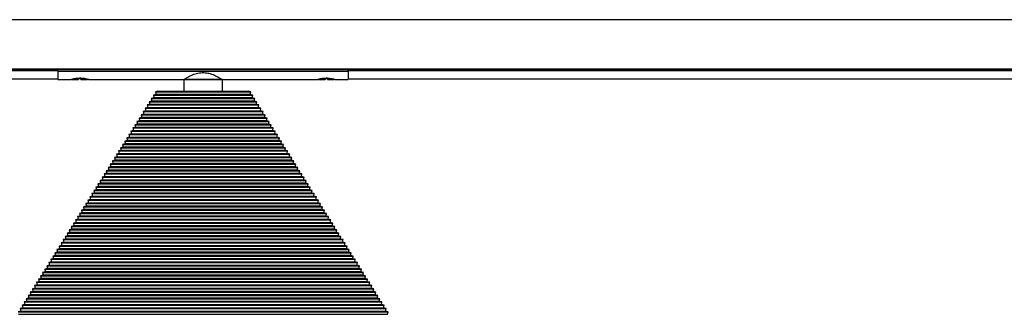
# Model space of a CAD drawing. Header units: millimetres. Extents: x 323 to 2855, y 431 to 1509.
# Tile 5 of 7: x 1621 to 2028, y 867 to 989. Entities that reach past the tile are written whole.
import ezdxf

# ---------------------------------------------------------------- set-up
doc = ezdxf.new("R2010")
doc.units = ezdxf.units.MM

msp = doc.modelspace()

# ---------------------------------------------------------------- linework, layer by layer
at = {"color": 7, "linetype": 'Continuous', "lineweight": 25}
for p, q in [((2416.79, 988.72), (416.79, 988.72)), ((416.79, 968.28), (2416.79, 968.28)), ((2416.79, 968.21), (416.79, 968.21)), ((1196.79, 967.98), (1636.79, 967.98)), ((1636.79, 967.62), (1196.79, 967.62)), ((1636.79, 968.21), (1636.79, 968.19)), ((1636.79, 967.4), (1636.79, 968.19)), ((1636.79, 968.19), (1756.79, 968.19)), ((1636.79, 968.19), (1638.29, 968.19)), ((1636.79, 967.4), (1756.79, 967.4)), ((1636.79, 967.4), (1636.79, 963.97)), ((1638.29, 968.21), (1638.29, 968.19)), ((1639.79, 968.21), (1639.79, 968.19)), ((1642.34, 968.21), (1642.34, 968.19)), ((1643.4, 968.21), (1643.44, 968.19)), ((1648.39, 968.21), (1648.39, 968.19)), ((1648.39, 968.19), (1740.29, 968.19)), ((1740.29, 968.21), (1740.29, 968.19)), ((1744.34, 968.21), (1744.34, 968.19)), ((1745.29, 968.21), (1745.33, 968.19)), ((1750.39, 968.21), (1750.39, 968.19)), ((1750.39, 968.19), (1756.79, 968.19)), ((1756.79, 968.21), (1756.79, 968.19)), ((1756.79, 967.4), (1756.79, 968.19)), ((1756.79, 967.98), (2196.79, 967.98)), ((2196.79, 967.62), (1756.79, 967.62)), ((1756.79, 967.4), (1756.79, 963.97)), ((1196.79, 964.27), (1636.79, 964.27)), ((1636.79, 963.97), (1642.04, 963.97)), ((1642.58, 964.06), (1645.29, 964.06)), ((1646.35, 964.31), (1645.35, 964.31)), ((1646.29, 964.06), (1649.04, 964.06)), ((1649.04, 964.06), (1648.93, 964.09)), ((1649.49, 963.97), (1688.79, 963.97)), ((1688.79, 963.97), (1688.79, 959.15)), ((1704.79, 963.97), (1688.79, 963.97)), ((1688.79, 963.97), (1704.79, 963.97)), ((1704.79, 963.97), (1744.04, 963.97)), ((1704.79, 959.15), (1704.79, 963.97)), ((1744.54, 964.06), (1747.29, 964.06)), ((1748.23, 964.31), (1747.23, 964.31)), ((1748.29, 964.06), (1751, 964.06)), ((1751.49, 963.97), (1756.79, 963.97)), ((1756.79, 964.27), (2196.79, 964.27)), ((1677.29, 957.8), (1676.25, 957.54)), ((1676.25, 957.54), (1676.5, 956.52)), ((1676.25, 957.54), (1717.33, 957.54)), ((1676.5, 956.52), (1676.44, 956.44)), ((1676.5, 956.52), (1717.08, 956.52)), ((1678.14, 959.15), (1677.09, 958.9)), ((1677.09, 958.9), (1677.34, 957.88)), ((1677.09, 958.9), (1716.49, 958.9)), ((1677.34, 957.88), (1677.29, 957.8)), ((1677.29, 957.8), (1716.29, 957.8)), ((1677.34, 957.88), (1716.24, 957.88)), ((1678.14, 959.15), (1715.44, 959.15)), ((1716.49, 958.9), (1715.44, 959.15)), ((1716.24, 957.88), (1716.49, 958.9)), ((1716.29, 957.8), (1716.24, 957.88)), ((1717.33, 957.54), (1716.29, 957.8)), ((1717.08, 956.52), (1717.33, 957.54)), ((1717.14, 956.44), (1717.08, 956.52)), ((1674.75, 953.73), (1673.7, 953.47)), ((1673.7, 953.47), (1673.95, 952.45)), ((1673.7, 953.47), (1719.88, 953.47)), ((1673.95, 952.45), (1673.9, 952.37)), ((1673.95, 952.45), (1719.63, 952.45)), ((1675.6, 955.08), (1674.55, 954.82)), ((1674.55, 954.82), (1674.8, 953.81)), ((1674.55, 954.82), (1719.03, 954.82)), ((1674.8, 953.81), (1674.75, 953.73)), ((1674.75, 953.73), (1718.83, 953.73)), ((1674.8, 953.81), (1718.78, 953.81)), ((1676.44, 956.44), (1675.4, 956.18)), ((1675.4, 956.18), (1675.65, 955.17)), ((1675.4, 956.18), (1718.18, 956.18)), ((1675.65, 955.17), (1675.6, 955.08)), ((1675.6, 955.08), (1717.98, 955.08)), ((1675.65, 955.17), (1717.93, 955.17)), ((1676.44, 956.44), (1717.14, 956.44)), ((1718.18, 956.18), (1717.14, 956.44)), ((1717.93, 955.17), (1718.18, 956.18)), ((1717.98, 955.08), (1717.93, 955.17)), ((1719.03, 954.82), (1717.98, 955.08)), ((1718.78, 953.81), (1719.03, 954.82)), ((1718.83, 953.73), (1718.78, 953.81)), ((1719.88, 953.47), (1718.83, 953.73)), ((1719.63, 952.45), (1719.88, 953.47)), ((1719.68, 952.37), (1719.63, 952.45)), ((1672.2, 949.66), (1671.16, 949.4)), ((1671.16, 949.4), (1671.41, 948.38)), ((1671.16, 949.4), (1722.42, 949.4)), ((1671.41, 948.38), (1671.36, 948.3)), ((1671.41, 948.38), (1722.17, 948.38)), ((1673.05, 951.01), (1672.01, 950.75)), ((1672.01, 950.75), (1672.26, 949.74)), ((1672.01, 950.75), (1721.57, 950.75)), ((1672.26, 949.74), (1672.2, 949.66)), ((1672.2, 949.66), (1721.38, 949.66)), ((1672.26, 949.74), (1721.32, 949.74)), ((1673.9, 952.37), (1672.85, 952.11)), ((1672.85, 952.11), (1673.11, 951.1)), ((1672.85, 952.11), (1720.73, 952.11)), ((1673.11, 951.1), (1673.05, 951.01)), ((1673.05, 951.01), (1720.53, 951.01)), ((1673.11, 951.1), (1720.47, 951.1)), ((1673.9, 952.37), (1719.68, 952.37)), ((1720.73, 952.11), (1719.68, 952.37)), ((1720.47, 951.1), (1720.73, 952.11)), ((1720.53, 951.01), (1720.47, 951.1)), ((1721.57, 950.75), (1720.53, 951.01)), ((1721.32, 949.74), (1721.57, 950.75)), ((1721.38, 949.66), (1721.32, 949.74)), ((1722.42, 949.4), (1721.38, 949.66)), ((1722.17, 948.38), (1722.42, 949.4)), ((1722.22, 948.3), (1722.17, 948.38)), ((1669.66, 945.58), (1668.62, 945.33)), ((1668.62, 945.33), (1668.87, 944.31)), ((1668.62, 945.33), (1724.96, 945.33)), ((1668.87, 944.31), (1668.81, 944.23)), ((1668.87, 944.31), (1724.71, 944.31)), ((1670.51, 946.94), (1669.46, 946.68)), ((1669.46, 946.68), (1669.71, 945.67)), ((1669.46, 946.68), (1724.12, 946.68)), ((1669.71, 945.67), (1669.66, 945.58)), ((1669.66, 945.58), (1723.92, 945.58)), ((1669.71, 945.67), (1723.87, 945.67)), ((1671.36, 948.3), (1670.31, 948.04)), ((1670.31, 948.04), (1670.56, 947.03)), ((1670.31, 948.04), (1723.27, 948.04)), ((1670.56, 947.03), (1670.51, 946.94)), ((1670.51, 946.94), (1723.07, 946.94)), ((1670.56, 947.03), (1723.02, 947.03)), ((1671.36, 948.3), (1722.22, 948.3)), ((1723.27, 948.04), (1722.22, 948.3)), ((1723.02, 947.03), (1723.27, 948.04)), ((1723.07, 946.94), (1723.02, 947.03)), ((1724.12, 946.68), (1723.07, 946.94)), ((1723.87, 945.67), (1724.12, 946.68)), ((1723.92, 945.58), (1723.87, 945.67)), ((1724.96, 945.33), (1723.92, 945.58)), ((1724.71, 944.31), (1724.96, 945.33)), ((1724.77, 944.23), (1724.71, 944.31)), ((1667.12, 941.51), (1666.07, 941.26)), ((1666.07, 941.26), (1666.32, 940.24)), ((1666.07, 941.26), (1727.51, 941.26)), ((1666.32, 940.24), (1666.27, 940.16)), ((1666.32, 940.24), (1727.26, 940.24)), ((1667.96, 942.87), (1666.92, 942.61)), ((1666.92, 942.61), (1667.17, 941.6)), ((1666.92, 942.61), (1726.66, 942.61)), ((1667.17, 941.6), (1667.12, 941.51)), ((1667.12, 941.51), (1726.46, 941.51)), ((1667.17, 941.6), (1726.41, 941.6)), ((1668.81, 944.23), (1667.77, 943.97)), ((1667.77, 943.97), (1668.02, 942.96)), ((1667.77, 943.97), (1725.81, 943.97)), ((1668.02, 942.96), (1667.96, 942.87)), ((1667.96, 942.87), (1725.62, 942.87)), ((1668.02, 942.96), (1725.56, 942.96)), ((1668.81, 944.23), (1724.77, 944.23)), ((1725.81, 943.97), (1724.77, 944.23)), ((1725.56, 942.96), (1725.81, 943.97)), ((1725.62, 942.87), (1725.56, 942.96)), ((1726.66, 942.61), (1725.62, 942.87)), ((1726.41, 941.6), (1726.66, 942.61)), ((1726.46, 941.51), (1726.41, 941.6)), ((1727.51, 941.26), (1726.46, 941.51)), ((1727.26, 940.24), (1727.51, 941.26)), ((1727.31, 940.16), (1727.26, 940.24)), ((1664.57, 937.44), (1663.53, 937.19)), ((1663.53, 937.19), (1663.78, 936.17)), ((1663.53, 937.19), (1730.05, 937.19)), ((1663.78, 936.17), (1663.73, 936.09)), ((1663.78, 936.17), (1729.8, 936.17)), ((1665.42, 938.8), (1664.38, 938.54)), ((1664.38, 938.54), (1664.63, 937.53)), ((1664.38, 938.54), (1729.2, 938.54)), ((1664.63, 937.53), (1664.57, 937.44)), ((1664.57, 937.44), (1729.01, 937.44)), ((1664.63, 937.53), (1728.95, 937.53)), ((1666.27, 940.16), (1665.22, 939.9)), ((1665.22, 939.9), (1665.47, 938.89)), ((1665.22, 939.9), (1728.36, 939.9)), ((1665.47, 938.89), (1665.42, 938.8)), ((1665.42, 938.8), (1728.16, 938.8)), ((1665.47, 938.89), (1728.11, 938.89)), ((1666.27, 940.16), (1727.31, 940.16)), ((1728.36, 939.9), (1727.31, 940.16)), ((1728.11, 938.89), (1728.36, 939.9)), ((1728.16, 938.8), (1728.11, 938.89)), ((1729.2, 938.54), (1728.16, 938.8)), ((1728.95, 937.53), (1729.2, 938.54)), ((1729.01, 937.44), (1728.95, 937.53)), ((1730.05, 937.19), (1729.01, 937.44)), ((1729.8, 936.17), (1730.05, 937.19)), ((1729.85, 936.09), (1729.8, 936.17)), ((1662.03, 933.37), (1660.98, 933.11)), ((1660.98, 933.11), (1661.23, 932.1)), ((1660.98, 933.11), (1732.6, 933.11)), ((1661.23, 932.1), (1661.18, 932.02)), ((1661.23, 932.1), (1732.35, 932.1)), ((1662.88, 934.73), (1661.83, 934.47)), ((1661.83, 934.47), (1662.08, 933.46)), ((1661.83, 934.47), (1731.75, 934.47)), ((1662.08, 933.46), (1662.03, 933.37)), ((1662.03, 933.37), (1731.55, 933.37)), ((1662.08, 933.46), (1731.5, 933.46)), ((1663.73, 936.09), (1662.68, 935.83)), ((1662.68, 935.83), (1662.93, 934.81)), ((1662.68, 935.83), (1730.9, 935.83)), ((1662.93, 934.81), (1662.88, 934.73)), ((1662.88, 934.73), (1730.7, 934.73)), ((1662.93, 934.81), (1730.65, 934.81)), ((1663.73, 936.09), (1729.85, 936.09)), ((1730.9, 935.83), (1729.85, 936.09)), ((1730.65, 934.81), (1730.9, 935.83)), ((1730.7, 934.73), (1730.65, 934.81)), ((1731.75, 934.47), (1730.7, 934.73)), ((1731.5, 933.46), (1731.75, 934.47)), ((1731.55, 933.37), (1731.5, 933.46)), ((1732.6, 933.11), (1731.55, 933.37)), ((1732.35, 932.1), (1732.6, 933.11)), ((1732.4, 932.02), (1732.35, 932.1)), ((1659.49, 929.3), (1658.44, 929.04)), ((1658.44, 929.04), (1658.69, 928.03)), ((1658.44, 929.04), (1735.14, 929.04)), ((1658.69, 928.03), (1658.64, 927.95)), ((1658.69, 928.03), (1734.89, 928.03)), ((1660.33, 930.66), (1659.29, 930.4)), ((1659.29, 930.4), (1659.54, 929.39)), ((1659.29, 930.4), (1734.29, 930.4)), ((1659.54, 929.39), (1659.49, 929.3)), ((1659.49, 929.3), (1734.09, 929.3)), ((1659.54, 929.39), (1734.04, 929.39)), ((1661.18, 932.02), (1660.14, 931.76)), ((1660.14, 931.76), (1660.39, 930.74)), ((1660.14, 931.76), (1733.44, 931.76)), ((1660.39, 930.74), (1660.33, 930.66)), ((1660.33, 930.66), (1733.25, 930.66)), ((1660.39, 930.74), (1733.19, 930.74)), ((1661.18, 932.02), (1732.4, 932.02)), ((1733.44, 931.76), (1732.4, 932.02)), ((1733.19, 930.74), (1733.44, 931.76)), ((1733.25, 930.66), (1733.19, 930.74)), ((1734.29, 930.4), (1733.25, 930.66)), ((1734.04, 929.39), (1734.29, 930.4)), ((1734.09, 929.3), (1734.04, 929.39)), ((1735.14, 929.04), (1734.09, 929.3)), ((1734.89, 928.03), (1735.14, 929.04)), ((1734.94, 927.95), (1734.89, 928.03)), ((1656.94, 925.23), (1655.9, 924.97)), ((1655.9, 924.97), (1656.15, 923.96)), ((1655.9, 924.97), (1737.68, 924.97)), ((1656.15, 923.96), (1656.09, 923.87)), ((1656.15, 923.96), (1737.43, 923.96)), ((1657.79, 926.59), (1656.75, 926.33)), ((1656.75, 926.33), (1657, 925.32)), ((1656.75, 926.33), (1736.83, 926.33)), ((1657, 925.32), (1656.94, 925.23)), ((1656.94, 925.23), (1736.64, 925.23)), ((1657, 925.32), (1736.58, 925.32)), ((1658.64, 927.95), (1657.59, 927.69)), ((1657.59, 927.69), (1657.84, 926.67)), ((1657.59, 927.69), (1735.99, 927.69)), ((1657.84, 926.67), (1657.79, 926.59)), ((1657.79, 926.59), (1735.79, 926.59)), ((1657.84, 926.67), (1735.74, 926.67)), ((1658.64, 927.95), (1734.94, 927.95)), ((1735.99, 927.69), (1734.94, 927.95)), ((1735.74, 926.67), (1735.99, 927.69)), ((1735.79, 926.59), (1735.74, 926.67)), ((1736.83, 926.33), (1735.79, 926.59)), ((1736.58, 925.32), (1736.83, 926.33)), ((1736.64, 925.23), (1736.58, 925.32)), ((1737.68, 924.97), (1736.64, 925.23)), ((1737.43, 923.96), (1737.68, 924.97)), ((1737.49, 923.87), (1737.43, 923.96)), ((1654.4, 921.16), (1653.35, 920.9)), ((1653.35, 920.9), (1653.6, 919.89)), ((1653.35, 920.9), (1740.23, 920.9)), ((1653.6, 919.89), (1653.55, 919.8)), ((1653.6, 919.89), (1739.98, 919.89)), ((1655.25, 922.52), (1654.2, 922.26)), ((1654.2, 922.26), (1654.45, 921.25)), ((1654.2, 922.26), (1739.38, 922.26)), ((1654.45, 921.25), (1654.4, 921.16)), ((1654.4, 921.16), (1739.18, 921.16)), ((1654.45, 921.25), (1739.13, 921.25)), ((1656.09, 923.87), (1655.05, 923.62)), ((1655.05, 923.62), (1655.3, 922.6)), ((1655.05, 923.62), (1738.53, 923.62)), ((1655.3, 922.6), (1655.25, 922.52)), ((1655.25, 922.52), (1738.33, 922.52)), ((1655.3, 922.6), (1738.28, 922.6)), ((1656.09, 923.87), (1737.49, 923.87)), ((1738.53, 923.62), (1737.49, 923.87)), ((1738.28, 922.6), (1738.53, 923.62)), ((1738.33, 922.52), (1738.28, 922.6)), ((1739.38, 922.26), (1738.33, 922.52)), ((1739.13, 921.25), (1739.38, 922.26)), ((1739.18, 921.16), (1739.13, 921.25)), ((1740.23, 920.9), (1739.18, 921.16)), ((1739.98, 919.89), (1740.23, 920.9)), ((1740.03, 919.8), (1739.98, 919.89)), ((1651.86, 917.09), (1650.81, 916.83)), ((1650.81, 916.83), (1651.06, 915.82)), ((1650.81, 916.83), (1742.77, 916.83)), ((1651.06, 915.82), (1651.01, 915.73)), ((1651.06, 915.82), (1742.52, 915.82)), ((1652.7, 918.45), (1651.66, 918.19)), ((1651.66, 918.19), (1651.91, 917.18)), ((1651.66, 918.19), (1741.92, 918.19)), ((1651.91, 917.18), (1651.86, 917.09)), ((1651.86, 917.09), (1741.72, 917.09)), ((1651.91, 917.18), (1741.67, 917.18)), ((1653.55, 919.8), (1652.51, 919.55)), ((1652.51, 919.55), (1652.76, 918.53)), ((1652.51, 919.55), (1741.07, 919.55)), ((1652.76, 918.53), (1652.7, 918.45)), ((1652.7, 918.45), (1740.88, 918.45)), ((1652.76, 918.53), (1740.82, 918.53)), ((1653.55, 919.8), (1740.03, 919.8)), ((1741.07, 919.55), (1740.03, 919.8)), ((1740.82, 918.53), (1741.07, 919.55)), ((1740.88, 918.45), (1740.82, 918.53)), ((1741.92, 918.19), (1740.88, 918.45)), ((1741.67, 917.18), (1741.92, 918.19)), ((1741.72, 917.09), (1741.67, 917.18)), ((1742.77, 916.83), (1741.72, 917.09)), ((1742.52, 915.82), (1742.77, 916.83)), ((1742.57, 915.73), (1742.52, 915.82)), ((1649.31, 913.02), (1648.27, 912.76)), ((1648.27, 912.76), (1648.52, 911.75)), ((1648.27, 912.76), (1745.31, 912.76)), ((1648.52, 911.75), (1648.46, 911.66)), ((1648.52, 911.75), (1745.06, 911.75)), ((1650.16, 914.38), (1649.11, 914.12)), ((1649.11, 914.12), (1649.36, 913.1)), ((1649.11, 914.12), (1744.47, 914.12)), ((1649.36, 913.1), (1649.31, 913.02)), ((1649.31, 913.02), (1744.27, 913.02)), ((1649.36, 913.1), (1744.22, 913.1)), ((1651.01, 915.73), (1649.96, 915.48)), ((1649.96, 915.48), (1650.21, 914.46)), ((1649.96, 915.48), (1743.62, 915.48)), ((1650.21, 914.46), (1650.16, 914.38)), ((1650.16, 914.38), (1743.42, 914.38)), ((1650.21, 914.46), (1743.37, 914.46)), ((1651.01, 915.73), (1742.57, 915.73)), ((1743.62, 915.48), (1742.57, 915.73)), ((1743.37, 914.46), (1743.62, 915.48)), ((1743.42, 914.38), (1743.37, 914.46)), ((1744.47, 914.12), (1743.42, 914.38)), ((1744.22, 913.1), (1744.47, 914.12)), ((1744.27, 913.02), (1744.22, 913.1)), ((1745.31, 912.76), (1744.27, 913.02)), ((1745.06, 911.75), (1745.31, 912.76)), ((1745.12, 911.66), (1745.06, 911.75)), ((1646.77, 908.95), (1645.72, 908.69)), ((1645.72, 908.69), (1645.97, 907.68)), ((1645.72, 908.69), (1747.86, 908.69)), ((1645.97, 907.68), (1645.92, 907.59)), ((1645.97, 907.68), (1747.61, 907.68)), ((1647.62, 910.31), (1646.57, 910.05)), ((1646.57, 910.05), (1646.82, 909.03)), ((1646.57, 910.05), (1747.01, 910.05)), ((1646.82, 909.03), (1646.77, 908.95)), ((1646.77, 908.95), (1746.81, 908.95)), ((1646.82, 909.03), (1746.76, 909.03)), ((1648.46, 911.66), (1647.42, 911.4)), ((1647.42, 911.4), (1647.67, 910.39)), ((1647.42, 911.4), (1746.16, 911.4)), ((1647.67, 910.39), (1647.62, 910.31)), ((1647.62, 910.31), (1745.96, 910.31)), ((1647.67, 910.39), (1745.91, 910.39)), ((1648.46, 911.66), (1745.12, 911.66)), ((1746.16, 911.4), (1745.12, 911.66)), ((1745.91, 910.39), (1746.16, 911.4)), ((1745.96, 910.31), (1745.91, 910.39)), ((1747.01, 910.05), (1745.96, 910.31)), ((1746.76, 909.03), (1747.01, 910.05)), ((1746.81, 908.95), (1746.76, 909.03)), ((1747.86, 908.69), (1746.81, 908.95)), ((1747.61, 907.68), (1747.86, 908.69)), ((1747.66, 907.59), (1747.61, 907.68)), ((1644.22, 904.88), (1643.18, 904.62)), ((1643.18, 904.62), (1643.43, 903.61)), ((1643.18, 904.62), (1750.4, 904.62)), ((1643.43, 903.61), (1643.38, 903.52)), ((1643.43, 903.61), (1750.15, 903.61)), ((1645.07, 906.24), (1644.03, 905.98)), ((1644.03, 905.98), (1644.28, 904.96)), ((1644.03, 905.98), (1749.55, 905.98)), ((1644.28, 904.96), (1644.22, 904.88)), ((1644.22, 904.88), (1749.36, 904.88)), ((1644.28, 904.96), (1749.3, 904.96)), ((1645.92, 907.59), (1644.88, 907.33)), ((1644.88, 907.33), (1645.13, 906.32)), ((1644.88, 907.33), (1748.7, 907.33)), ((1645.13, 906.32), (1645.07, 906.24)), ((1645.07, 906.24), (1748.51, 906.24)), ((1645.13, 906.32), (1748.45, 906.32)), ((1645.92, 907.59), (1747.66, 907.59)), ((1748.7, 907.33), (1747.66, 907.59)), ((1748.45, 906.32), (1748.7, 907.33)), ((1748.51, 906.24), (1748.45, 906.32)), ((1749.55, 905.98), (1748.51, 906.24)), ((1749.3, 904.96), (1749.55, 905.98)), ((1749.36, 904.88), (1749.3, 904.96)), ((1750.4, 904.62), (1749.36, 904.88)), ((1750.15, 903.61), (1750.4, 904.62)), ((1750.2, 903.52), (1750.15, 903.61)), ((1641.68, 900.81), (1640.64, 900.55)), ((1640.64, 900.55), (1640.89, 899.54)), ((1640.64, 900.55), (1752.94, 900.55)), ((1640.89, 899.54), (1640.83, 899.45)), ((1640.89, 899.54), (1752.69, 899.54)), ((1642.53, 902.16), (1641.48, 901.91)), ((1641.48, 901.91), (1641.73, 900.89)), ((1641.48, 901.91), (1752.1, 901.91)), ((1641.73, 900.89), (1641.68, 900.81)), ((1641.68, 900.81), (1751.9, 900.81)), ((1641.73, 900.89), (1751.85, 900.89)), ((1643.38, 903.52), (1642.33, 903.26)), ((1642.33, 903.26), (1642.58, 902.25)), ((1642.33, 903.26), (1751.25, 903.26)), ((1642.58, 902.25), (1642.53, 902.16)), ((1642.53, 902.16), (1751.05, 902.16)), ((1642.58, 902.25), (1751, 902.25)), ((1643.38, 903.52), (1750.2, 903.52)), ((1751.25, 903.26), (1750.2, 903.52)), ((1751, 902.25), (1751.25, 903.26)), ((1751.05, 902.16), (1751, 902.25)), ((1752.1, 901.91), (1751.05, 902.16)), ((1751.85, 900.89), (1752.1, 901.91)), ((1751.9, 900.81), (1751.85, 900.89)), ((1752.94, 900.55), (1751.9, 900.81)), ((1752.69, 899.54), (1752.94, 900.55)), ((1752.75, 899.45), (1752.69, 899.54)), ((1639.14, 896.74), (1638.09, 896.48)), ((1638.09, 896.48), (1638.34, 895.47)), ((1638.09, 896.48), (1755.49, 896.48)), ((1638.34, 895.47), (1638.29, 895.38)), ((1638.34, 895.47), (1755.24, 895.47)), ((1639.99, 898.09), (1638.94, 897.84)), ((1638.94, 897.84), (1639.19, 896.82)), ((1638.94, 897.84), (1754.64, 897.84)), ((1639.19, 896.82), (1639.14, 896.74)), ((1639.14, 896.74), (1754.44, 896.74)), ((1639.19, 896.82), (1754.39, 896.82)), ((1640.83, 899.45), (1639.79, 899.19)), ((1639.79, 899.19), (1640.04, 898.18)), ((1639.79, 899.19), (1753.79, 899.19)), ((1640.04, 898.18), (1639.99, 898.09)), ((1639.99, 898.09), (1753.59, 898.09)), ((1640.04, 898.18), (1753.54, 898.18)), ((1640.83, 899.45), (1752.75, 899.45)), ((1753.79, 899.19), (1752.75, 899.45)), ((1753.54, 898.18), (1753.79, 899.19)), ((1753.59, 898.09), (1753.54, 898.18)), ((1754.64, 897.84), (1753.59, 898.09)), ((1754.39, 896.82), (1754.64, 897.84)), ((1754.44, 896.74), (1754.39, 896.82)), ((1755.49, 896.48), (1754.44, 896.74)), ((1755.24, 895.47), (1755.49, 896.48)), ((1755.29, 895.38), (1755.24, 895.47)), ((1636.59, 892.67), (1635.55, 892.41)), ((1635.55, 892.41), (1635.8, 891.39)), ((1635.55, 892.41), (1758.03, 892.41)), ((1635.8, 891.39), (1635.75, 891.31)), ((1635.8, 891.39), (1757.78, 891.39)), ((1637.44, 894.02), (1636.4, 893.77)), ((1636.4, 893.77), (1636.65, 892.75)), ((1636.4, 893.77), (1757.18, 893.77)), ((1636.65, 892.75), (1636.59, 892.67)), ((1636.59, 892.67), (1756.99, 892.67)), ((1636.65, 892.75), (1756.93, 892.75)), ((1638.29, 895.38), (1637.24, 895.12)), ((1637.24, 895.12), (1637.49, 894.11)), ((1637.24, 895.12), (1756.34, 895.12)), ((1637.49, 894.11), (1637.44, 894.02)), ((1637.44, 894.02), (1756.14, 894.02)), ((1637.49, 894.11), (1756.09, 894.11)), ((1638.29, 895.38), (1755.29, 895.38)), ((1756.34, 895.12), (1755.29, 895.38)), ((1756.09, 894.11), (1756.34, 895.12)), ((1756.14, 894.02), (1756.09, 894.11)), ((1757.18, 893.77), (1756.14, 894.02)), ((1756.93, 892.75), (1757.18, 893.77)), ((1756.99, 892.67), (1756.93, 892.75)), ((1758.03, 892.41), (1756.99, 892.67)), ((1757.78, 891.39), (1758.03, 892.41)), ((1757.83, 891.31), (1757.78, 891.39)), ((1634.05, 888.6), (1633, 888.34)), ((1633, 888.34), (1633.26, 887.32)), ((1633, 888.34), (1760.58, 888.34)), ((1633.26, 887.32), (1633.2, 887.24)), ((1633.26, 887.32), (1760.32, 887.32)), ((1634.9, 889.95), (1633.85, 889.69)), ((1633.85, 889.69), (1634.1, 888.68)), ((1633.85, 889.69), (1759.73, 889.69)), ((1634.1, 888.68), (1634.05, 888.6)), ((1634.05, 888.6), (1759.53, 888.6)), ((1634.1, 888.68), (1759.48, 888.68)), ((1635.75, 891.31), (1634.7, 891.05)), ((1634.7, 891.05), (1634.95, 890.04)), ((1634.7, 891.05), (1758.88, 891.05)), ((1634.95, 890.04), (1634.9, 889.95)), ((1634.9, 889.95), (1758.68, 889.95)), ((1634.95, 890.04), (1758.63, 890.04)), ((1635.75, 891.31), (1757.83, 891.31)), ((1758.88, 891.05), (1757.83, 891.31)), ((1758.63, 890.04), (1758.88, 891.05)), ((1758.68, 889.95), (1758.63, 890.04)), ((1759.73, 889.69), (1758.68, 889.95)), ((1759.48, 888.68), (1759.73, 889.69)), ((1759.53, 888.6), (1759.48, 888.68)), ((1760.58, 888.34), (1759.53, 888.6)), ((1760.32, 887.32), (1760.58, 888.34)), ((1760.38, 887.24), (1760.32, 887.32)), ((1631.51, 884.53), (1630.46, 884.27)), ((1630.46, 884.27), (1630.71, 883.25)), ((1630.46, 884.27), (1763.12, 884.27)), ((1630.71, 883.25), (1630.66, 883.17)), ((1630.71, 883.25), (1762.87, 883.25)), ((1632.35, 885.88), (1631.31, 885.62)), ((1631.31, 885.62), (1631.56, 884.61)), ((1631.31, 885.62), (1762.27, 885.62)), ((1631.56, 884.61), (1631.51, 884.53)), ((1631.51, 884.53), (1762.07, 884.53)), ((1631.56, 884.61), (1762.02, 884.61)), ((1633.2, 887.24), (1632.16, 886.98)), ((1632.16, 886.98), (1632.41, 885.97)), ((1632.16, 886.98), (1761.42, 886.98)), ((1632.41, 885.97), (1632.35, 885.88)), ((1632.35, 885.88), (1761.23, 885.88)), ((1632.41, 885.97), (1761.17, 885.97)), ((1633.2, 887.24), (1760.38, 887.24)), ((1761.42, 886.98), (1760.38, 887.24)), ((1761.17, 885.97), (1761.42, 886.98)), ((1761.23, 885.88), (1761.17, 885.97)), ((1762.27, 885.62), (1761.23, 885.88)), ((1762.02, 884.61), (1762.27, 885.62)), ((1762.07, 884.53), (1762.02, 884.61)), ((1763.12, 884.27), (1762.07, 884.53)), ((1762.87, 883.25), (1763.12, 884.27)), ((1762.92, 883.17), (1762.87, 883.25)), ((1628.96, 880.45), (1627.92, 880.2)), ((1627.92, 880.2), (1628.17, 879.18)), ((1627.92, 880.2), (1765.66, 880.2)), ((1628.17, 879.18), (1628.11, 879.1)), ((1628.17, 879.18), (1765.41, 879.18)), ((1629.81, 881.81), (1628.77, 881.55)), ((1628.77, 881.55), (1629.02, 880.54)), ((1628.77, 881.55), (1764.81, 881.55)), ((1629.02, 880.54), (1628.96, 880.45)), ((1628.96, 880.45), (1764.62, 880.45)), ((1629.02, 880.54), (1764.56, 880.54)), ((1630.66, 883.17), (1629.61, 882.91)), ((1629.61, 882.91), (1629.86, 881.9)), ((1629.61, 882.91), (1763.97, 882.91)), ((1629.86, 881.9), (1629.81, 881.81)), ((1629.81, 881.81), (1763.77, 881.81)), ((1629.86, 881.9), (1763.72, 881.9)), ((1630.66, 883.17), (1762.92, 883.17)), ((1763.97, 882.91), (1762.92, 883.17)), ((1763.72, 881.9), (1763.97, 882.91)), ((1763.77, 881.81), (1763.72, 881.9)), ((1764.81, 881.55), (1763.77, 881.81)), ((1764.56, 880.54), (1764.81, 881.55)), ((1764.62, 880.45), (1764.56, 880.54)), ((1765.66, 880.2), (1764.62, 880.45)), ((1765.41, 879.18), (1765.66, 880.2)), ((1765.47, 879.1), (1765.41, 879.18)), ((1626.42, 876.38), (1625.37, 876.13)), ((1625.37, 876.13), (1625.62, 875.11)), ((1625.37, 876.13), (1768.21, 876.13)), ((1625.62, 875.11), (1625.57, 875.03)), ((1625.62, 875.11), (1767.96, 875.11)), ((1627.27, 877.74), (1626.22, 877.48)), ((1626.22, 877.48), (1626.47, 876.47)), ((1626.22, 877.48), (1767.36, 877.48)), ((1626.47, 876.47), (1626.42, 876.38)), ((1626.42, 876.38), (1767.16, 876.38)), ((1626.47, 876.47), (1767.11, 876.47)), ((1628.11, 879.1), (1627.07, 878.84)), ((1627.07, 878.84), (1627.32, 877.83)), ((1627.07, 878.84), (1766.51, 878.84)), ((1627.32, 877.83), (1627.27, 877.74)), ((1627.27, 877.74), (1766.31, 877.74)), ((1627.32, 877.83), (1766.26, 877.83)), ((1628.11, 879.1), (1765.47, 879.1)), ((1766.51, 878.84), (1765.47, 879.1)), ((1766.26, 877.83), (1766.51, 878.84)), ((1766.31, 877.74), (1766.26, 877.83)), ((1767.36, 877.48), (1766.31, 877.74)), ((1767.11, 876.47), (1767.36, 877.48)), ((1767.16, 876.38), (1767.11, 876.47)), ((1768.21, 876.13), (1767.16, 876.38)), ((1767.96, 875.11), (1768.21, 876.13)), ((1768.01, 875.03), (1767.96, 875.11)), ((1623.88, 872.31), (1622.83, 872.06)), ((1622.83, 872.06), (1623.08, 871.04)), ((1622.83, 872.06), (1770.75, 872.06)), ((1623.08, 871.04), (1623.03, 870.96)), ((1623.08, 871.04), (1770.5, 871.04)), ((1624.72, 873.67), (1623.68, 873.41)), ((1623.68, 873.41), (1623.93, 872.4)), ((1623.68, 873.41), (1769.9, 873.41)), ((1623.93, 872.4), (1623.88, 872.31)), ((1623.88, 872.31), (1769.7, 872.31)), ((1623.93, 872.4), (1769.65, 872.4)), ((1625.57, 875.03), (1624.53, 874.77)), ((1624.53, 874.77), (1624.78, 873.75)), ((1624.53, 874.77), (1769.05, 874.77)), ((1624.78, 873.75), (1624.72, 873.67)), ((1624.72, 873.67), (1768.86, 873.67)), ((1624.78, 873.75), (1768.8, 873.75)), ((1625.57, 875.03), (1768.01, 875.03)), ((1769.05, 874.77), (1768.01, 875.03)), ((1768.8, 873.75), (1769.05, 874.77)), ((1768.86, 873.67), (1768.8, 873.75)), ((1769.9, 873.41), (1768.86, 873.67)), ((1769.65, 872.4), (1769.9, 873.41)), ((1769.7, 872.31), (1769.65, 872.4)), ((1770.75, 872.06), (1769.7, 872.31)), ((1770.5, 871.04), (1770.75, 872.06)), ((1770.55, 870.96), (1770.5, 871.04)), ((1621.33, 868.24), (1620.29, 867.98)), ((1620.29, 867.98), (1773.29, 867.98)), ((1620.54, 866.97), (1773.04, 866.97)), ((1622.18, 869.6), (1621.13, 869.34)), ((1621.13, 869.34), (1621.39, 868.33)), ((1621.13, 869.34), (1772.45, 869.34)), ((1621.39, 868.33), (1621.33, 868.24)), ((1621.33, 868.24), (1772.25, 868.24)), ((1621.39, 868.33), (1772.2, 868.33)), ((1623.03, 870.96), (1621.98, 870.7)), ((1621.98, 870.7), (1622.23, 869.68)), ((1621.98, 870.7), (1771.6, 870.7)), ((1622.23, 869.68), (1622.18, 869.6)), ((1622.18, 869.6), (1771.4, 869.6)), ((1622.23, 869.68), (1771.35, 869.68)), ((1623.03, 870.96), (1770.55, 870.96)), ((1771.6, 870.7), (1770.55, 870.96)), ((1771.35, 869.68), (1771.6, 870.7)), ((1771.4, 869.6), (1771.35, 869.68)), ((1772.45, 869.34), (1771.4, 869.6)), ((1772.2, 868.33), (1772.45, 869.34)), ((1772.25, 868.24), (1772.2, 868.33)), ((1773.29, 867.98), (1772.25, 868.24)), ((1773.04, 866.97), (1773.29, 867.98))]:
    msp.add_line(p, q, dxfattribs=at)
at = {"color": 7, "linetype": 'Continuous', "lineweight": 25, "flags": 128}
for points in [[(1643.65, 968.21), (1643.66, 968.2), (1643.66, 968.19)], [(1648.05, 968.21), (1648.05, 968.2), (1648.04, 968.19)], [(1745.54, 968.19), (1745.53, 968.2), (1745.53, 968.21)], [(1749.92, 968.19), (1749.92, 968.2), (1749.93, 968.21)], [(1646.23, 964.31), (1646.25, 964.2), (1646.26, 964.12), (1646.28, 964.07), (1646.29, 964.06), (1646.3, 964.07), (1646.32, 964.12), (1646.33, 964.2), (1646.35, 964.31)], [(1747.23, 964.31), (1747.25, 964.2), (1747.26, 964.12), (1747.28, 964.07), (1747.29, 964.06), (1747.3, 964.07), (1747.32, 964.12), (1747.33, 964.2), (1747.35, 964.31)]]:
    msp.add_lwpolyline(points, dxfattribs=at)
at = {"color": 7, "linetype": 'Continuous', "lineweight": 25}
for centre, start, end in [((1644.86, 964.29), 331.9229, 2.3786), ((1748.72, 964.29), 177.6214, 208.0771)]:
    msp.add_arc(centre, 0.493, start, end, dxfattribs=at)
for points, knots in [([(1648.27, 968.19), (1648.27, 968.19), (1648.28, 968.2), (1648.28, 968.21), (1648.29, 968.21)], [0, 0, 0, 0, 0.240123, 1, 1, 1, 1]), ([(1688.79, 963.97), (1688.81, 963.99), (1688.88, 964.03), (1689.54, 964.44), (1690.9, 965.24), (1692.84, 966.15), (1695.21, 966.84), (1697.6, 966.92), (1699.97, 966.43), (1702.1, 965.54), (1703.86, 964.56), (1704.7, 964.03), (1704.77, 963.98), (1704.79, 963.97)], [0, 0, 0, 0, 0.053817, 0.141906, 0.236616, 0.345785, 0.439986, 0.534823, 0.616172, 0.725638, 0.836474, 0.950451, 1, 1, 1, 1]), ([(1750.15, 968.19), (1750.16, 968.19), (1750.17, 968.2), (1750.17, 968.21), (1750.18, 968.21)], [0, 0, 0, 0, 0.240123, 1, 1, 1, 1]), ([(1642.04, 963.97), (1642.08, 963.98), (1642.16, 964.01), (1642.77, 964.18), (1643.69, 964.38), (1644.87, 964.53), (1646.14, 964.56), (1647.34, 964.46), (1648.39, 964.28), (1649.15, 964.09), (1649.54, 963.97), (1649.5, 963.98), (1649.49, 963.99)], [0, 0, 0, 0, 0.104171, 0.20824, 0.315012, 0.424139, 0.530179, 0.632423, 0.736104, 0.844106, 0.952783, 1, 1, 1, 1]), ([(1648.93, 964.09), (1648.93, 964.09), (1648.88, 964.1), (1648.67, 964.16), (1648.26, 964.25), (1647.75, 964.36), (1646.79, 964.48), (1645.7, 964.52), (1644.61, 964.45), (1643.65, 964.3), (1642.96, 964.16), (1642.58, 964.06), (1642.58, 964.07), (1642.58, 964.07)], [0, 0, 0, 0, 0.000891, 0.120402, 0.121161, 0.238401, 0.351789, 0.465702, 0.58346, 0.702378, 0.818695, 0.933862, 1, 1, 1, 1]), ([(1744.04, 963.97), (1744.08, 963.98), (1744.16, 964.01), (1744.77, 964.18), (1745.69, 964.38), (1746.87, 964.53), (1748.14, 964.56), (1749.34, 964.46), (1750.39, 964.28), (1751.15, 964.09), (1751.54, 963.97), (1751.5, 963.98), (1751.49, 963.99)], [0, 0, 0, 0, 0.104171, 0.20824, 0.315012, 0.424139, 0.530179, 0.632423, 0.736104, 0.844106, 0.952783, 1, 1, 1, 1]), ([(1751, 964.07), (1751, 964.06), (1751.02, 964.06), (1750.72, 964.13), (1750.11, 964.27), (1749.22, 964.42), (1748.18, 964.51), (1747.07, 964.5), (1746.04, 964.39), (1745.22, 964.24), (1744.69, 964.1), (1744.54, 964.06), (1744.54, 964.06), (1744.54, 964.06)], [0, 0, 0, 0, 0.0447731, 0.1395116, 0.2480151, 0.352739, 0.4553283, 0.5602359, 0.668186, 0.7753956, 0.8800292, 0.984579, 1, 1, 1, 1])]:
    msp.add_open_spline(points, degree=3, knots=knots, dxfattribs=at)

doc.saveas('drawing.dxf')
